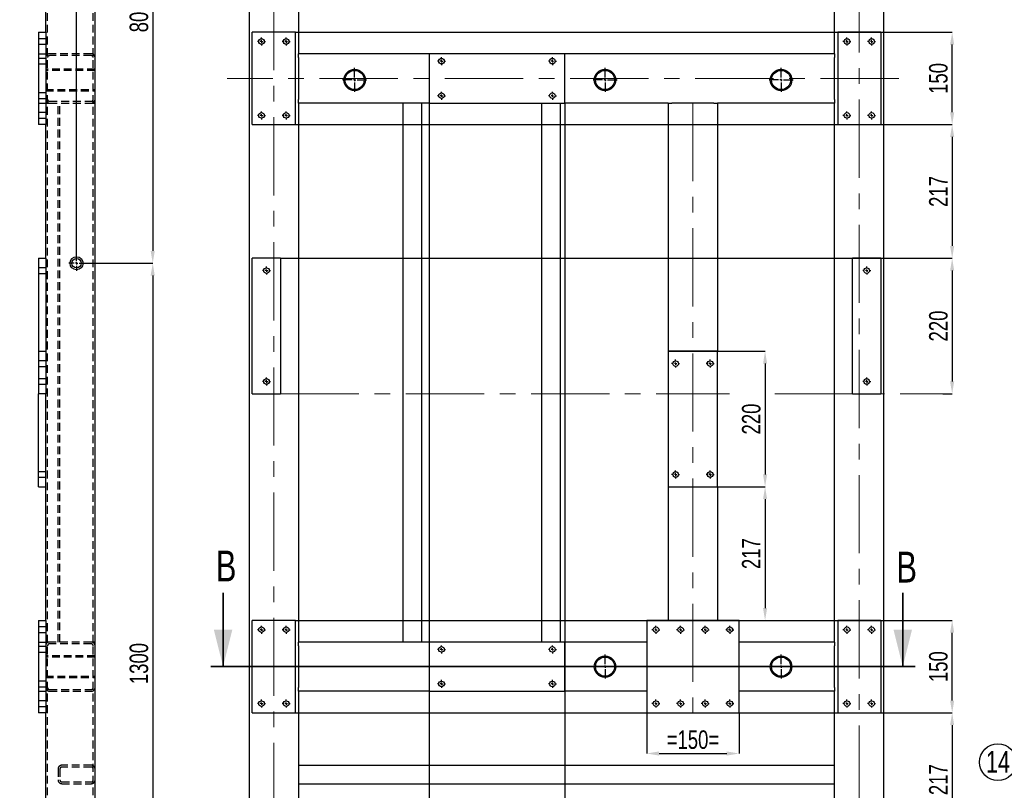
# Model space of a CAD drawing. Header units: millimetres. Extents: x 5 to 589, y 5 to 415.
# Tile 8 of 15: x 205 to 365, y 211 to 336. Entities that reach past the tile are written whole.
import ezdxf

# ---------------------------------------------------------------- set-up
doc = ezdxf.new("R2010")
doc.units = ezdxf.units.MM
doc.header["$PDSIZE"] = -1
doc.linetypes.add('CENTERX2', pattern=[20.32, 12.7, -2.54, 2.54, -2.54])
doc.linetypes.add('HIDDEN', pattern=[1.905, 1.27, -0.635])
for name, color, linetype in [('COTES', 1, 'Continuous'), ('NOTES', 6, 'Continuous'), ('TRAIT-MIXTES', 3, 'CENTERX2'), ('TRAIT-TIRET', 2, 'HIDDEN')]:
    doc.layers.add(name, color=color, linetype=linetype)
doc.layers.add('TRAIT-FORT', color=4, linetype='Continuous', lineweight=25)
doc.styles.add('SLDTEXTSTYLE0', font='TXT', dxfattribs={"width": 0.75})
doc.dimstyles.new('SLDDIMSTYLE2', dxfattribs={"dimtxt": 3, "dimasz": 2, "dimexe": 0, "dimexo": 0.0625, "dimgap": 0.75, "dimtad": 1, "dimdec": 0, "dimlfac": 10, "dimrnd": 1e-09, "dimzin": 12, "dimdsep": 46, "dimtxsty": 'SLDTEXTSTYLE0', "dimsah": 1, "dimcen": 0.09, "dimadec": 0, "dimazin": 3, "dimtfac": 1, "dimtdec": 0, "dimtofl": 0, "dimtmove": 0, "dimatfit": 3, "dimfxl": 1, "dimfrac": 2, "dimtolj": 1, "dimtzin": 12, "dimarcsym": 0})
doc.dimstyles.new('SLDDIMSTYLE6', dxfattribs={"dimtxt": 3, "dimasz": 2, "dimexe": 0, "dimexo": 0.0625, "dimgap": 0.75, "dimtad": 1, "dimdec": 0, "dimlfac": 10, "dimrnd": 1e-09, "dimzin": 12, "dimdsep": 46, "dimtxsty": 'SLDTEXTSTYLE0', "dimsah": 1, "dimcen": 0.09, "dimadec": 0, "dimazin": 3, "dimtfac": 1, "dimtdec": 0, "dimtmove": 0, "dimatfit": 0, "dimfxl": 1, "dimfrac": 2, "dimtolj": 1, "dimtzin": 12, "dimarcsym": 0})

# ---------------------------------------------------------------- blocks, each defined once
blk = doc.blocks.new('SW_NOTE_31')
at = {"layer": 'NOTES', "color": 0}
blk.add_circle((-2.55, 1.55), 2.98, dxfattribs=at)
at = {"layer": 'NOTES', "color": 0, "insert": (-2.54, 3.37), "char_height": 3.5, "attachment_point": 2, "style": 'SLDTEXTSTYLE0'}
blk.add_mtext('14', dxfattribs=at)
blk = doc.blocks.new('_D_75')
at = {"layer": 'COTES', "color": 0, "lineweight": -2, "transparency": 16777216}
for p, q in [((216.02, 296.66), (227.07, 296.66)), ((227.07, 294.66), (227.07, 168.66)), ((216.02, 166.66), (227.07, 166.66))]:
    blk.add_line(p, q, dxfattribs=at)
at = {"layer": 'COTES', "color": 0, "transparency": 16777216}
for points in [[(226.73, 294.66), (227.4, 294.66), (227.07, 296.66)], [(226.73, 168.66), (227.4, 168.66), (227.07, 166.66)]]:
    blk.add_solid(points, dxfattribs=at)
at = {"layer": 'Defpoints', "color": 0, "transparency": 16777216}
for p in [(215.96, 296.66), (215.96, 166.66), (227.07, 166.66)]:
    blk.add_point(p, dxfattribs=at)
at = {"layer": 'COTES', "color": 0, "transparency": 16777216, "insert": (223.32, 231.66), "char_height": 3, "attachment_point": 2, "rotation": 90, "style": 'SLDTEXTSTYLE0'}
blk.add_mtext('\\A1;1300', dxfattribs=at)
blk = doc.blocks.new('_D_76')
at = {"layer": 'COTES', "color": 0, "lineweight": -2, "transparency": 16777216}
for p, q in [((217.17, 376.66), (227.07, 376.66)), ((227.07, 374.66), (227.07, 298.66)), ((216.02, 296.66), (227.07, 296.66))]:
    blk.add_line(p, q, dxfattribs=at)
at = {"layer": 'COTES', "color": 0, "transparency": 16777216}
for points in [[(226.73, 374.66), (227.4, 374.66), (227.07, 376.66)], [(226.73, 298.66), (227.4, 298.66), (227.07, 296.66)]]:
    blk.add_solid(points, dxfattribs=at)
at = {"layer": 'Defpoints', "color": 0, "transparency": 16777216}
for p in [(217.11, 376.66), (215.96, 296.66), (227.07, 296.66)]:
    blk.add_point(p, dxfattribs=at)
at = {"layer": 'COTES', "color": 0, "transparency": 16777216, "insert": (223.32, 336.66), "char_height": 3, "attachment_point": 2, "rotation": 90, "style": 'SLDTEXTSTYLE0'}
blk.add_mtext('\\A1;800', dxfattribs=at)
blk = doc.blocks.new('_D_77')
at = {"layer": 'COTES', "color": 0, "lineweight": -2, "transparency": 16777216}
for p, q in [((212.71, 383.16), (205.48, 383.16)), ((214.71, 297.97), (214.71, 383.16)), ((217.71, 383.16), (214.71, 383.16)), ((217.71, 376.12), (217.71, 383.16)), ((219.71, 383.16), (221.71, 383.16))]:
    blk.add_line(p, q, dxfattribs=at)
at = {"layer": 'COTES', "color": 0, "transparency": 16777216}
for points in [[(212.71, 383.49), (212.71, 382.82), (214.71, 383.16)], [(219.71, 383.49), (219.71, 382.82), (217.71, 383.16)]]:
    blk.add_solid(points, dxfattribs=at)
at = {"layer": 'Defpoints', "color": 0, "transparency": 16777216}
for p in [(217.71, 383.16), (217.71, 376.06), (214.71, 297.91)]:
    blk.add_point(p, dxfattribs=at)
at = {"layer": 'COTES', "color": 0, "transparency": 16777216, "insert": (207.92, 386.91), "char_height": 3, "attachment_point": 2, "style": 'SLDTEXTSTYLE0'}
blk.add_mtext('\\A1;30', dxfattribs=at)
blk = doc.blocks.new('SW_CENTERMARKSYMBOL_34')
at = {"layer": 'TRAIT-MIXTES', "color": 0}
for p, q in [((-0.4, 0), (-1.25, 0)), ((0, 0), (-0.2, 0)), ((0, 0.4), (0, 1.25)), ((0, 0), (0, 0.2)), ((0, 0), (0, -0.2)), ((0, 0), (0.2, 0)), ((0.4, 0), (1.25, 0)), ((0, -0.4), (0, -1.25))]:
    blk.add_line(p, q, dxfattribs=at)
blk = doc.blocks.new('_D_79')
at = {"layer": 'COTES', "color": 0, "lineweight": -2, "transparency": 16777216}
for p, q in [((345.28, 297.46), (356.79, 297.46)), ((356.79, 295.46), (356.79, 277.46)), ((355.28, 275.46), (356.79, 275.46))]:
    blk.add_line(p, q, dxfattribs=at)
at = {"layer": 'COTES', "color": 0, "transparency": 16777216}
for points in [[(356.45, 295.46), (357.12, 295.46), (356.79, 297.46)], [(356.45, 277.46), (357.12, 277.46), (356.79, 275.46)]]:
    blk.add_solid(points, dxfattribs=at)
at = {"layer": 'Defpoints', "color": 0, "transparency": 16777216}
for p in [(345.22, 297.46), (355.22, 275.46), (356.79, 275.46)]:
    blk.add_point(p, dxfattribs=at)
at = {"layer": 'COTES', "color": 0, "transparency": 16777216, "insert": (353.04, 286.46), "char_height": 3, "attachment_point": 2, "rotation": 90, "style": 'SLDTEXTSTYLE0'}
blk.add_mtext('\\A1;220', dxfattribs=at)
blk = doc.blocks.new('_D_82')
at = {"layer": 'COTES', "color": 0, "lineweight": -2, "transparency": 16777216}
for p, q in [((250.28, 334.16), (356.79, 334.16)), ((356.79, 321.16), (356.79, 332.16)), ((250.28, 319.16), (356.79, 319.16))]:
    blk.add_line(p, q, dxfattribs=at)
at = {"layer": 'COTES', "color": 0, "transparency": 16777216}
for points in [[(356.45, 332.16), (357.12, 332.16), (356.79, 334.16)], [(356.45, 321.16), (357.12, 321.16), (356.79, 319.16)]]:
    blk.add_solid(points, dxfattribs=at)
at = {"layer": 'Defpoints', "color": 0, "transparency": 16777216}
for p in [(250.22, 334.16), (356.79, 334.16), (250.22, 319.16)]:
    blk.add_point(p, dxfattribs=at)
at = {"layer": 'COTES', "color": 0, "transparency": 16777216, "insert": (353.04, 326.66), "char_height": 3, "attachment_point": 2, "rotation": 90, "style": 'SLDTEXTSTYLE0'}
blk.add_mtext('\\A1;150', dxfattribs=at)
blk = doc.blocks.new('_D_83')
at = {"layer": 'COTES', "color": 0, "lineweight": -2, "transparency": 16777216}
for p, q in [((310.78, 282.36), (326.43, 282.36)), ((326.43, 280.36), (326.43, 262.36)), ((310.78, 260.36), (326.43, 260.36))]:
    blk.add_line(p, q, dxfattribs=at)
at = {"layer": 'COTES', "color": 0, "transparency": 16777216}
for points in [[(326.1, 280.36), (326.77, 280.36), (326.43, 282.36)], [(326.1, 262.36), (326.77, 262.36), (326.43, 260.36)]]:
    blk.add_solid(points, dxfattribs=at)
at = {"layer": 'Defpoints', "color": 0, "transparency": 16777216}
for p in [(310.72, 282.36), (310.72, 260.36), (326.43, 260.36)]:
    blk.add_point(p, dxfattribs=at)
at = {"layer": 'COTES', "color": 0, "transparency": 16777216, "insert": (322.68, 271.36), "char_height": 3, "attachment_point": 2, "rotation": 90, "style": 'SLDTEXTSTYLE0'}
blk.add_mtext('\\A1;220', dxfattribs=at)
blk = doc.blocks.new('_D_84')
at = {"layer": 'COTES', "color": 0, "lineweight": -2, "transparency": 16777216}
for p, q in [((318.78, 260.36), (326.43, 260.36)), ((326.43, 258.36), (326.43, 240.66)), ((322.28, 238.66), (326.43, 238.66))]:
    blk.add_line(p, q, dxfattribs=at)
at = {"layer": 'COTES', "color": 0, "transparency": 16777216}
for points in [[(326.1, 258.36), (326.77, 258.36), (326.43, 260.36)], [(326.1, 240.66), (326.77, 240.66), (326.43, 238.66)]]:
    blk.add_solid(points, dxfattribs=at)
at = {"layer": 'Defpoints', "color": 0, "transparency": 16777216}
for p in [(318.72, 260.36), (322.22, 238.66), (326.43, 238.66)]:
    blk.add_point(p, dxfattribs=at)
at = {"layer": 'COTES', "color": 0, "transparency": 16777216, "insert": (322.68, 249.51), "char_height": 3, "attachment_point": 2, "rotation": 90, "style": 'SLDTEXTSTYLE0'}
blk.add_mtext('\\A1;217', dxfattribs=at)
blk = doc.blocks.new('_D_85')
at = {"layer": 'COTES', "color": 0, "lineweight": -2, "transparency": 16777216}
for p, q in [((250.28, 319.16), (356.79, 319.16)), ((356.79, 317.16), (356.79, 299.46)), ((247.88, 297.46), (356.79, 297.46))]:
    blk.add_line(p, q, dxfattribs=at)
at = {"layer": 'COTES', "color": 0, "transparency": 16777216}
for points in [[(356.45, 317.16), (357.12, 317.16), (356.79, 319.16)], [(356.45, 299.46), (357.12, 299.46), (356.79, 297.46)]]:
    blk.add_solid(points, dxfattribs=at)
at = {"layer": 'Defpoints', "color": 0, "transparency": 16777216}
for p in [(250.22, 319.16), (247.82, 297.46), (356.79, 297.46)]:
    blk.add_point(p, dxfattribs=at)
at = {"layer": 'COTES', "color": 0, "transparency": 16777216, "insert": (353.04, 308.31), "char_height": 3, "attachment_point": 2, "rotation": 90, "style": 'SLDTEXTSTYLE0'}
blk.add_mtext('\\A1;217', dxfattribs=at)
blk = doc.blocks.new('_D_86')
at = {"layer": 'COTES', "color": 0, "lineweight": -2, "transparency": 16777216}
for p, q in [((250.28, 238.66), (356.79, 238.66)), ((356.79, 225.66), (356.79, 236.66)), ((250.28, 223.66), (356.79, 223.66))]:
    blk.add_line(p, q, dxfattribs=at)
at = {"layer": 'COTES', "color": 0, "transparency": 16777216}
for points in [[(356.45, 236.66), (357.12, 236.66), (356.79, 238.66)], [(356.45, 225.66), (357.12, 225.66), (356.79, 223.66)]]:
    blk.add_solid(points, dxfattribs=at)
at = {"layer": 'Defpoints', "color": 0, "transparency": 16777216}
for p in [(250.22, 238.66), (356.79, 238.66), (250.22, 223.66)]:
    blk.add_point(p, dxfattribs=at)
at = {"layer": 'COTES', "color": 0, "transparency": 16777216, "insert": (353.04, 231.16), "char_height": 3, "attachment_point": 2, "rotation": 90, "style": 'SLDTEXTSTYLE0'}
blk.add_mtext('\\A1;150', dxfattribs=at)
blk = doc.blocks.new('_D_88')
at = {"layer": 'COTES', "color": 0, "lineweight": -2, "transparency": 16777216}
for p, q in [((345.28, 223.66), (356.79, 223.66)), ((356.79, 221.66), (356.79, 203.96)), ((345.28, 201.96), (356.79, 201.96))]:
    blk.add_line(p, q, dxfattribs=at)
at = {"layer": 'COTES', "color": 0, "transparency": 16777216}
for points in [[(356.45, 221.66), (357.12, 221.66), (356.79, 223.66)], [(356.45, 203.96), (357.12, 203.96), (356.79, 201.96)]]:
    blk.add_solid(points, dxfattribs=at)
at = {"layer": 'Defpoints', "color": 0, "transparency": 16777216}
for p in [(345.22, 223.66), (345.22, 201.96), (356.79, 201.96)]:
    blk.add_point(p, dxfattribs=at)
at = {"layer": 'COTES', "color": 0, "transparency": 16777216, "insert": (353.04, 212.81), "char_height": 3, "attachment_point": 2, "rotation": 90, "style": 'SLDTEXTSTYLE0'}
blk.add_mtext('\\A1;217', dxfattribs=at)
blk = doc.blocks.new('_D_92')
at = {"layer": 'COTES', "color": 0, "lineweight": -2, "transparency": 16777216}
for p, q in [((271.92, 322.6), (271.92, 82.15)), ((293.92, 322.6), (293.92, 82.15)), ((273.92, 82.15), (291.92, 82.15))]:
    blk.add_line(p, q, dxfattribs=at)
at = {"layer": 'COTES', "color": 0, "transparency": 16777216}
for points in [[(273.92, 82.49), (273.92, 81.82), (271.92, 82.15)], [(291.92, 82.49), (291.92, 81.82), (293.92, 82.15)]]:
    blk.add_solid(points, dxfattribs=at)
at = {"layer": 'Defpoints', "color": 0, "transparency": 16777216}
for p in [(271.92, 322.66), (293.92, 322.66), (293.92, 82.15)]:
    blk.add_point(p, dxfattribs=at)
at = {"layer": 'COTES', "color": 0, "transparency": 16777216, "insert": (282.92, 85.9), "char_height": 3, "attachment_point": 2, "style": 'SLDTEXTSTYLE0'}
blk.add_mtext('\\A1;220', dxfattribs=at)
blk = doc.blocks.new('_D_93')
at = {"layer": 'COTES', "color": 0, "lineweight": -2, "transparency": 16777216}
for p, q in [((307.22, 223.6), (307.22, 217.06)), ((322.22, 223.6), (322.22, 217.06)), ((309.22, 217.06), (320.22, 217.06))]:
    blk.add_line(p, q, dxfattribs=at)
at = {"layer": 'COTES', "color": 0, "transparency": 16777216}
for points in [[(309.22, 217.39), (309.22, 216.72), (307.22, 217.06)], [(320.22, 217.39), (320.22, 216.72), (322.22, 217.06)]]:
    blk.add_solid(points, dxfattribs=at)
at = {"layer": 'Defpoints', "color": 0, "transparency": 16777216}
for p in [(307.22, 223.66), (322.22, 223.66), (322.22, 217.06)]:
    blk.add_point(p, dxfattribs=at)
at = {"layer": 'COTES', "color": 0, "transparency": 16777216, "insert": (314.72, 220.81), "char_height": 3, "attachment_point": 2, "style": 'SLDTEXTSTYLE0'}
blk.add_mtext('\\A1;=150=', dxfattribs=at)
blk = doc.blocks.new('SW_CENTERMARKSYMBOL_36')
at = {"layer": 'TRAIT-MIXTES', "color": 0}
for p, q in [((0, 0.4), (0, 1.95)), ((-0.4, 0), (-1.95, 0)), ((0, 0), (-0.2, 0)), ((0, 0), (0, 0.2)), ((0, 0), (0, -0.2)), ((0, 0), (0.2, 0)), ((0.4, 0), (1.95, 0)), ((0, -0.4), (0, -1.95))]:
    blk.add_line(p, q, dxfattribs=at)
blk = doc.blocks.new('SW_CENTERMARKSYMBOL_47')
at = {"layer": 'TRAIT-MIXTES', "color": 0}
for p, q in [((0, 0.4), (0, 1.95)), ((-0.4, 0), (-1.95, 0)), ((0, 0), (-0.2, 0)), ((0, 0), (0, 0.2)), ((0, 0), (0, -0.2)), ((0, 0), (0.2, 0)), ((0.4, 0), (1.95, 0)), ((0, -0.4), (0, -1.95))]:
    blk.add_line(p, q, dxfattribs=at)
blk = doc.blocks.new('SW_CENTERMARKSYMBOL_48')
at = {"layer": 'TRAIT-MIXTES', "color": 0}
for p, q in [((-0.4, 0), (-0.65, 0)), ((0, 0), (-0.2, 0)), ((0, 0.4), (0, 0.65)), ((0, 0), (0, 0.2)), ((0, 0), (0, -0.2)), ((0, 0), (0.2, 0)), ((0.4, 0), (0.65, 0)), ((0, -0.4), (0, -0.65))]:
    blk.add_line(p, q, dxfattribs=at)
blk = doc.blocks.new('SW_CENTERMARKSYMBOL_49')
at = {"layer": 'TRAIT-MIXTES', "color": 0}
for p, q in [((-0.4, 0), (-0.65, 0)), ((0, 0), (-0.2, 0)), ((0, 0.4), (0, 0.65)), ((0, 0), (0, 0.2)), ((0, 0), (0, -0.2)), ((0, 0), (0.2, 0)), ((0.4, 0), (0.65, 0)), ((0, -0.4), (0, -0.65))]:
    blk.add_line(p, q, dxfattribs=at)
blk = doc.blocks.new('SW_CENTERMARKSYMBOL_50')
at = {"layer": 'TRAIT-MIXTES', "color": 0}
for p, q in [((-0.4, 0), (-0.65, 0)), ((0, 0), (-0.2, 0)), ((0, 0.4), (0, 0.65)), ((0, 0), (0, 0.2)), ((0, 0), (0, -0.2)), ((0, 0), (0.2, 0)), ((0.4, 0), (0.65, 0)), ((0, -0.4), (0, -0.65))]:
    blk.add_line(p, q, dxfattribs=at)
blk = doc.blocks.new('SW_CENTERMARKSYMBOL_51')
at = {"layer": 'TRAIT-MIXTES', "color": 0}
for p, q in [((-0.4, 0), (-0.65, 0)), ((0, 0), (-0.2, 0)), ((0, 0.4), (0, 0.65)), ((0, 0), (0, 0.2)), ((0, 0), (0, -0.2)), ((0, 0), (0.2, 0)), ((0.4, 0), (0.65, 0)), ((0, -0.4), (0, -0.65))]:
    blk.add_line(p, q, dxfattribs=at)
blk = doc.blocks.new('SW_CENTERMARKSYMBOL_56')
at = {"layer": 'TRAIT-MIXTES', "color": 0}
for p, q in [((0, 0.4), (0, 1.95)), ((-0.4, 0), (-1.95, 0)), ((0, 0), (-0.2, 0)), ((0, 0), (0, 0.2)), ((0, 0), (0, -0.2)), ((0, 0), (0.2, 0)), ((0.4, 0), (1.95, 0)), ((0, -0.4), (0, -1.95))]:
    blk.add_line(p, q, dxfattribs=at)
blk = doc.blocks.new('SW_CENTERMARKSYMBOL_57')
at = {"layer": 'TRAIT-MIXTES', "color": 0}
for p, q in [((0, 0.4), (0, 1.95)), ((-0.4, 0), (-1.95, 0)), ((0, 0), (-0.2, 0)), ((0, 0), (0, 0.2)), ((0, 0), (0, -0.2)), ((0, 0), (0.2, 0)), ((0.4, 0), (1.95, 0)), ((0, -0.4), (0, -1.95))]:
    blk.add_line(p, q, dxfattribs=at)
blk = doc.blocks.new('SW_CENTERMARKSYMBOL_58')
at = {"layer": 'TRAIT-MIXTES', "color": 0}
for p, q in [((-0.4, 0), (-0.65, 0)), ((0, 0), (-0.2, 0)), ((0, 0.4), (0, 0.65)), ((0, 0), (0, 0.2)), ((0, 0), (0, -0.2)), ((0, 0), (0.2, 0)), ((0.4, 0), (0.65, 0)), ((0, -0.4), (0, -0.65))]:
    blk.add_line(p, q, dxfattribs=at)
blk = doc.blocks.new('SW_CENTERMARKSYMBOL_59')
at = {"layer": 'TRAIT-MIXTES', "color": 0}
for p, q in [((-0.4, 0), (-0.65, 0)), ((0, 0), (-0.2, 0)), ((0, 0.4), (0, 0.65)), ((0, 0), (0, 0.2)), ((0, 0), (0, -0.2)), ((0, 0), (0.2, 0)), ((0.4, 0), (0.65, 0)), ((0, -0.4), (0, -0.65))]:
    blk.add_line(p, q, dxfattribs=at)
blk = doc.blocks.new('SW_CENTERMARKSYMBOL_60')
at = {"layer": 'TRAIT-MIXTES', "color": 0}
for p, q in [((-0.4, 0), (-0.65, 0)), ((0, 0), (-0.2, 0)), ((0, 0.4), (0, 0.65)), ((0, 0), (0, 0.2)), ((0, 0), (0, -0.2)), ((0, 0), (0.2, 0)), ((0.4, 0), (0.65, 0)), ((0, -0.4), (0, -0.65))]:
    blk.add_line(p, q, dxfattribs=at)
blk = doc.blocks.new('SW_CENTERMARKSYMBOL_61')
at = {"layer": 'TRAIT-MIXTES', "color": 0}
for p, q in [((-0.4, 0), (-0.65, 0)), ((0, 0), (-0.2, 0)), ((0, 0.4), (0, 0.65)), ((0, 0), (0, 0.2)), ((0, 0), (0, -0.2)), ((0, 0), (0.2, 0)), ((0.4, 0), (0.65, 0)), ((0, -0.4), (0, -0.65))]:
    blk.add_line(p, q, dxfattribs=at)
blk = doc.blocks.new('SW_CENTERMARKSYMBOL_62')
at = {"layer": 'TRAIT-MIXTES', "color": 0}
for p, q in [((-0.4, 0), (-0.65, 0)), ((0, 0), (-0.2, 0)), ((0, 0.4), (0, 0.65)), ((0, 0), (0, 0.2)), ((0, 0), (0, -0.2)), ((0, 0), (0.2, 0)), ((0.4, 0), (0.65, 0)), ((0, -0.4), (0, -0.65))]:
    blk.add_line(p, q, dxfattribs=at)
blk = doc.blocks.new('SW_CENTERMARKSYMBOL_63')
at = {"layer": 'TRAIT-MIXTES', "color": 0}
for p, q in [((-0.4, 0), (-0.65, 0)), ((0, 0), (-0.2, 0)), ((0, 0.4), (0, 0.65)), ((0, 0), (0, 0.2)), ((0, 0), (0, -0.2)), ((0, 0), (0.2, 0)), ((0.4, 0), (0.65, 0)), ((0, -0.4), (0, -0.65))]:
    blk.add_line(p, q, dxfattribs=at)
blk = doc.blocks.new('SW_CENTERMARKSYMBOL_64')
at = {"layer": 'TRAIT-MIXTES', "color": 0}
for p, q in [((-0.4, 0), (-0.65, 0)), ((0, 0), (-0.2, 0)), ((0, 0.4), (0, 0.65)), ((0, 0), (0, 0.2)), ((0, 0), (0, -0.2)), ((0, 0), (0.2, 0)), ((0.4, 0), (0.65, 0)), ((0, -0.4), (0, -0.65))]:
    blk.add_line(p, q, dxfattribs=at)
blk = doc.blocks.new('SW_CENTERMARKSYMBOL_65')
at = {"layer": 'TRAIT-MIXTES', "color": 0}
for p, q in [((-0.4, 0), (-0.65, 0)), ((0, 0), (-0.2, 0)), ((0, 0.4), (0, 0.65)), ((0, 0), (0, 0.2)), ((0, 0), (0, -0.2)), ((0, 0), (0.2, 0)), ((0.4, 0), (0.65, 0)), ((0, -0.4), (0, -0.65))]:
    blk.add_line(p, q, dxfattribs=at)
blk = doc.blocks.new('SW_CENTERMARKSYMBOL_66')
at = {"layer": 'TRAIT-MIXTES', "color": 0}
for p, q in [((-0.4, 0), (-0.65, 0)), ((0, 0), (-0.2, 0)), ((0, 0.4), (0, 0.65)), ((0, 0), (0, 0.2)), ((0, 0), (0, -0.2)), ((0, 0), (0.2, 0)), ((0.4, 0), (0.65, 0)), ((0, -0.4), (0, -0.65))]:
    blk.add_line(p, q, dxfattribs=at)
blk = doc.blocks.new('SW_CENTERMARKSYMBOL_67')
at = {"layer": 'TRAIT-MIXTES', "color": 0}
for p, q in [((-0.4, 0), (-0.65, 0)), ((0, 0), (-0.2, 0)), ((0, 0.4), (0, 0.65)), ((0, 0), (0, 0.2)), ((0, 0), (0, -0.2)), ((0, 0), (0.2, 0)), ((0.4, 0), (0.65, 0)), ((0, -0.4), (0, -0.65))]:
    blk.add_line(p, q, dxfattribs=at)
blk = doc.blocks.new('SW_CENTERMARKSYMBOL_68')
at = {"layer": 'TRAIT-MIXTES', "color": 0}
for p, q in [((-0.4, 0), (-0.65, 0)), ((0, 0), (-0.2, 0)), ((0, 0.4), (0, 0.65)), ((0, 0), (0, 0.2)), ((0, 0), (0, -0.2)), ((0, 0), (0.2, 0)), ((0.4, 0), (0.65, 0)), ((0, -0.4), (0, -0.65))]:
    blk.add_line(p, q, dxfattribs=at)
blk = doc.blocks.new('SW_CENTERMARKSYMBOL_69')
at = {"layer": 'TRAIT-MIXTES', "color": 0}
for p, q in [((-0.4, 0), (-0.65, 0)), ((0, 0), (-0.2, 0)), ((0, 0.4), (0, 0.65)), ((0, 0), (0, 0.2)), ((0, 0), (0, -0.2)), ((0, 0), (0.2, 0)), ((0.4, 0), (0.65, 0)), ((0, -0.4), (0, -0.65))]:
    blk.add_line(p, q, dxfattribs=at)
blk = doc.blocks.new('SW_CENTERMARKSYMBOL_70')
at = {"layer": 'TRAIT-MIXTES', "color": 0}
for p, q in [((0, 0.4), (0, 1.95)), ((-0.4, 0), (-1.95, 0)), ((0, 0), (-0.2, 0)), ((0, 0), (0, 0.2)), ((0, 0), (0, -0.2)), ((0, 0), (0.2, 0)), ((0.4, 0), (1.95, 0)), ((0, -0.4), (0, -1.95))]:
    blk.add_line(p, q, dxfattribs=at)
blk = doc.blocks.new('SW_CENTERMARKSYMBOL_71')
at = {"layer": 'TRAIT-MIXTES', "color": 0}
for p, q in [((-0.4, 0), (-0.65, 0)), ((0, 0), (-0.2, 0)), ((0, 0.4), (0, 0.65)), ((0, 0), (0, 0.2)), ((0, 0), (0, -0.2)), ((0, 0), (0.2, 0)), ((0.4, 0), (0.65, 0)), ((0, -0.4), (0, -0.65))]:
    blk.add_line(p, q, dxfattribs=at)
blk = doc.blocks.new('SW_CENTERMARKSYMBOL_72')
at = {"layer": 'TRAIT-MIXTES', "color": 0}
for p, q in [((-0.4, 0), (-0.65, 0)), ((0, 0), (-0.2, 0)), ((0, 0.4), (0, 0.65)), ((0, 0), (0, 0.2)), ((0, 0), (0, -0.2)), ((0, 0), (0.2, 0)), ((0.4, 0), (0.65, 0)), ((0, -0.4), (0, -0.65))]:
    blk.add_line(p, q, dxfattribs=at)
blk = doc.blocks.new('SW_CENTERMARKSYMBOL_73')
at = {"layer": 'TRAIT-MIXTES', "color": 0}
for p, q in [((-0.4, 0), (-0.65, 0)), ((0, 0), (-0.2, 0)), ((0, 0.4), (0, 0.65)), ((0, 0), (0, 0.2)), ((0, 0), (0, -0.2)), ((0, 0), (0.2, 0)), ((0.4, 0), (0.65, 0)), ((0, -0.4), (0, -0.65))]:
    blk.add_line(p, q, dxfattribs=at)
blk = doc.blocks.new('SW_CENTERMARKSYMBOL_74')
at = {"layer": 'TRAIT-MIXTES', "color": 0}
for p, q in [((-0.4, 0), (-0.65, 0)), ((0, 0), (-0.2, 0)), ((0, 0.4), (0, 0.65)), ((0, 0), (0, 0.2)), ((0, 0), (0, -0.2)), ((0, 0), (0.2, 0)), ((0.4, 0), (0.65, 0)), ((0, -0.4), (0, -0.65))]:
    blk.add_line(p, q, dxfattribs=at)
blk = doc.blocks.new('SW_CENTERMARKSYMBOL_79')
at = {"layer": 'TRAIT-MIXTES', "color": 0}
for p, q in [((-0.4, 0), (-0.65, 0)), ((0, 0), (-0.2, 0)), ((0, 0.4), (0, 0.65)), ((0, 0), (0, 0.2)), ((0, 0), (0, -0.2)), ((0, 0), (0.2, 0)), ((0.4, 0), (0.65, 0)), ((0, -0.4), (0, -0.65))]:
    blk.add_line(p, q, dxfattribs=at)
blk = doc.blocks.new('SW_CENTERMARKSYMBOL_80')
at = {"layer": 'TRAIT-MIXTES', "color": 0}
for p, q in [((-0.4, 0), (-0.65, 0)), ((0, 0), (-0.2, 0)), ((0, 0.4), (0, 0.65)), ((0, 0), (0, 0.2)), ((0, 0), (0, -0.2)), ((0, 0), (0.2, 0)), ((0.4, 0), (0.65, 0)), ((0, -0.4), (0, -0.65))]:
    blk.add_line(p, q, dxfattribs=at)
blk = doc.blocks.new('SW_CENTERMARKSYMBOL_81')
at = {"layer": 'TRAIT-MIXTES', "color": 0}
for p, q in [((-0.4, 0), (-0.65, 0)), ((0, 0), (-0.2, 0)), ((0, 0.4), (0, 0.65)), ((0, 0), (0, 0.2)), ((0, 0), (0, -0.2)), ((0, 0), (0.2, 0)), ((0.4, 0), (0.65, 0)), ((0, -0.4), (0, -0.65))]:
    blk.add_line(p, q, dxfattribs=at)
blk = doc.blocks.new('SW_CENTERMARKSYMBOL_82')
at = {"layer": 'TRAIT-MIXTES', "color": 0}
for p, q in [((-0.4, 0), (-0.65, 0)), ((0, 0), (-0.2, 0)), ((0, 0.4), (0, 0.65)), ((0, 0), (0, 0.2)), ((0, 0), (0, -0.2)), ((0, 0), (0.2, 0)), ((0.4, 0), (0.65, 0)), ((0, -0.4), (0, -0.65))]:
    blk.add_line(p, q, dxfattribs=at)
blk = doc.blocks.new('SW_CENTERMARKSYMBOL_87')
at = {"layer": 'TRAIT-MIXTES', "color": 0}
for p, q in [((-0.4, 0), (-0.65, 0)), ((0, 0), (-0.2, 0)), ((0, 0.4), (0, 0.65)), ((0, 0), (0, 0.2)), ((0, 0), (0, -0.2)), ((0, 0), (0.2, 0)), ((0.4, 0), (0.65, 0)), ((0, -0.4), (0, -0.65))]:
    blk.add_line(p, q, dxfattribs=at)
blk = doc.blocks.new('SW_CENTERMARKSYMBOL_88')
at = {"layer": 'TRAIT-MIXTES', "color": 0}
for p, q in [((-0.4, 0), (-0.65, 0)), ((0, 0), (-0.2, 0)), ((0, 0.4), (0, 0.65)), ((0, 0), (0, 0.2)), ((0, 0), (0, -0.2)), ((0, 0), (0.2, 0)), ((0.4, 0), (0.65, 0)), ((0, -0.4), (0, -0.65))]:
    blk.add_line(p, q, dxfattribs=at)
blk = doc.blocks.new('SW_CENTERMARKSYMBOL_91')
at = {"layer": 'TRAIT-MIXTES', "color": 0}
for p, q in [((-0.4, 0), (-0.65, 0)), ((0, 0), (-0.2, 0)), ((0, 0.4), (0, 0.65)), ((0, 0), (0, 0.2)), ((0, 0), (0, -0.2)), ((0, 0), (0.2, 0)), ((0.4, 0), (0.65, 0)), ((0, -0.4), (0, -0.65))]:
    blk.add_line(p, q, dxfattribs=at)
blk = doc.blocks.new('SW_CENTERMARKSYMBOL_92')
at = {"layer": 'TRAIT-MIXTES', "color": 0}
for p, q in [((-0.4, 0), (-0.65, 0)), ((0, 0), (-0.2, 0)), ((0, 0.4), (0, 0.65)), ((0, 0), (0, 0.2)), ((0, 0), (0, -0.2)), ((0, 0), (0.2, 0)), ((0.4, 0), (0.65, 0)), ((0, -0.4), (0, -0.65))]:
    blk.add_line(p, q, dxfattribs=at)
blk = doc.blocks.new('SW_CENTERMARKSYMBOL_93')
at = {"layer": 'TRAIT-MIXTES', "color": 0}
for p, q in [((-0.4, 0), (-0.65, 0)), ((0, 0), (-0.2, 0)), ((0, 0.4), (0, 0.65)), ((0, 0), (0, 0.2)), ((0, 0), (0, -0.2)), ((0, 0), (0.2, 0)), ((0.4, 0), (0.65, 0)), ((0, -0.4), (0, -0.65))]:
    blk.add_line(p, q, dxfattribs=at)
blk = doc.blocks.new('SW_CENTERMARKSYMBOL_94')
at = {"layer": 'TRAIT-MIXTES', "color": 0}
for p, q in [((-0.4, 0), (-0.65, 0)), ((0, 0), (-0.2, 0)), ((0, 0.4), (0, 0.65)), ((0, 0), (0, 0.2)), ((0, 0), (0, -0.2)), ((0, 0), (0.2, 0)), ((0.4, 0), (0.65, 0)), ((0, -0.4), (0, -0.65))]:
    blk.add_line(p, q, dxfattribs=at)
blk = doc.blocks.new('SW_CENTERMARKSYMBOL_101')
at = {"layer": 'TRAIT-MIXTES', "color": 0}
for p, q in [((-0.4, 0), (-0.65, 0)), ((0, 0), (-0.2, 0)), ((0, 0.4), (0, 0.65)), ((0, 0), (0, 0.2)), ((0, 0), (0, -0.2)), ((0, 0), (0.2, 0)), ((0.4, 0), (0.65, 0)), ((0, -0.4), (0, -0.65))]:
    blk.add_line(p, q, dxfattribs=at)
blk = doc.blocks.new('SW_CENTERMARKSYMBOL_102')
at = {"layer": 'TRAIT-MIXTES', "color": 0}
for p, q in [((-0.4, 0), (-0.65, 0)), ((0, 0), (-0.2, 0)), ((0, 0.4), (0, 0.65)), ((0, 0), (0, 0.2)), ((0, 0), (0, -0.2)), ((0, 0), (0.2, 0)), ((0.4, 0), (0.65, 0)), ((0, -0.4), (0, -0.65))]:
    blk.add_line(p, q, dxfattribs=at)
blk = doc.blocks.new('SW_CENTERMARKSYMBOL_103')
at = {"layer": 'TRAIT-MIXTES', "color": 0}
for p, q in [((-0.4, 0), (-0.65, 0)), ((0, 0), (-0.2, 0)), ((0, 0.4), (0, 0.65)), ((0, 0), (0, 0.2)), ((0, 0), (0, -0.2)), ((0, 0), (0.2, 0)), ((0.4, 0), (0.65, 0)), ((0, -0.4), (0, -0.65))]:
    blk.add_line(p, q, dxfattribs=at)
blk = doc.blocks.new('SW_CENTERMARKSYMBOL_104')
at = {"layer": 'TRAIT-MIXTES', "color": 0}
for p, q in [((-0.4, 0), (-0.65, 0)), ((0, 0), (-0.2, 0)), ((0, 0.4), (0, 0.65)), ((0, 0), (0, 0.2)), ((0, 0), (0, -0.2)), ((0, 0), (0.2, 0)), ((0.4, 0), (0.65, 0)), ((0, -0.4), (0, -0.65))]:
    blk.add_line(p, q, dxfattribs=at)
blk = doc.blocks.new('SW_CENTERMARKSYMBOL_105')
at = {"layer": 'TRAIT-MIXTES', "color": 0}
for p, q in [((-0.4, 0), (-0.65, 0)), ((0, 0), (-0.2, 0)), ((0, 0.4), (0, 0.65)), ((0, 0), (0, 0.2)), ((0, 0), (0, -0.2)), ((0, 0), (0.2, 0)), ((0.4, 0), (0.65, 0)), ((0, -0.4), (0, -0.65))]:
    blk.add_line(p, q, dxfattribs=at)
blk = doc.blocks.new('SW_CENTERMARKSYMBOL_106')
at = {"layer": 'TRAIT-MIXTES', "color": 0}
for p, q in [((-0.4, 0), (-0.65, 0)), ((0, 0), (-0.2, 0)), ((0, 0.4), (0, 0.65)), ((0, 0), (0, 0.2)), ((0, 0), (0, -0.2)), ((0, 0), (0.2, 0)), ((0.4, 0), (0.65, 0)), ((0, -0.4), (0, -0.65))]:
    blk.add_line(p, q, dxfattribs=at)
blk = doc.blocks.new('SW_CENTERMARKSYMBOL_107')
at = {"layer": 'TRAIT-MIXTES', "color": 0}
for p, q in [((-0.4, 0), (-0.65, 0)), ((0, 0), (-0.2, 0)), ((0, 0.4), (0, 0.65)), ((0, 0), (0, 0.2)), ((0, 0), (0, -0.2)), ((0, 0), (0.2, 0)), ((0.4, 0), (0.65, 0)), ((0, -0.4), (0, -0.65))]:
    blk.add_line(p, q, dxfattribs=at)
blk = doc.blocks.new('SW_CENTERMARKSYMBOL_108')
at = {"layer": 'TRAIT-MIXTES', "color": 0}
for p, q in [((-0.4, 0), (-0.65, 0)), ((0, 0), (-0.2, 0)), ((0, 0.4), (0, 0.65)), ((0, 0), (0, 0.2)), ((0, 0), (0, -0.2)), ((0, 0), (0.2, 0)), ((0.4, 0), (0.65, 0)), ((0, -0.4), (0, -0.65))]:
    blk.add_line(p, q, dxfattribs=at)
blk = doc.blocks.new('SW_CENTERMARKSYMBOL_111')
at = {"layer": 'TRAIT-MIXTES', "color": 0}
for p, q in [((-0.4, 0), (-0.65, 0)), ((0, 0), (-0.2, 0)), ((0, 0.4), (0, 0.65)), ((0, 0), (0, 0.2)), ((0, 0), (0, -0.2)), ((0, 0), (0.2, 0)), ((0.4, 0), (0.65, 0)), ((0, -0.4), (0, -0.65))]:
    blk.add_line(p, q, dxfattribs=at)
blk = doc.blocks.new('SW_CENTERMARKSYMBOL_112')
at = {"layer": 'TRAIT-MIXTES', "color": 0}
for p, q in [((-0.4, 0), (-0.65, 0)), ((0, 0), (-0.2, 0)), ((0, 0.4), (0, 0.65)), ((0, 0), (0, 0.2)), ((0, 0), (0, -0.2)), ((0, 0), (0.2, 0)), ((0.4, 0), (0.65, 0)), ((0, -0.4), (0, -0.65))]:
    blk.add_line(p, q, dxfattribs=at)

msp = doc.modelspace()

# ---------------------------------------------------------------- linework, layer by layer
at = {"lineweight": 35}
for p, q in [((238.49, 243.16), (238.49, 231.16)), ((348.77, 243.16), (348.77, 231.16)), ((350.77, 231.16), (236.49, 231.16))]:
    msp.add_line(p, q, dxfattribs=at)
for points in [[(238.49, 231.16), (239.99, 237.16), (236.99, 237.16)], [(348.77, 231.16), (350.27, 237.16), (347.27, 237.16)]]:
    msp.add_solid(points, dxfattribs=at)
at = {"layer": 'TRAIT-FORT', "lineweight": 25}
for p, q in [((217.71, 90.26), (217.71, 376.06)), ((242.72, 376.66), (242.72, 89.66)), ((345.72, 89.66), (345.72, 376.66)), ((250.72, 368.66), (250.72, 330.66)), ((337.72, 330.66), (337.72, 368.66)), ((209.71, 334.16), (209.71, 365.16)), ((208.51, 334.16), (208.51, 319.16)), ((208.51, 334.16), (209.71, 334.16)), ((209.71, 334.16), (209.71, 319.16)), ((250.22, 334.16), (243.22, 334.16)), ((243.22, 319.16), (243.22, 334.16)), ((250.22, 319.16), (250.22, 334.16)), ((345.22, 334.16), (338.22, 334.16)), ((338.22, 334.16), (338.22, 319.16)), ((345.22, 334.16), (345.22, 319.16)), ((271.92, 330.66), (250.72, 330.66)), ((250.72, 330.06), (250.72, 330.66)), ((250.72, 330.06), (250.72, 323.26)), ((293.92, 330.66), (271.92, 330.66)), ((271.92, 330.66), (271.92, 322.66)), ((293.92, 322.66), (293.92, 330.66)), ((337.72, 330.66), (293.92, 330.66)), ((337.72, 330.66), (337.72, 330.06)), ((337.72, 323.26), (337.72, 330.06)), ((250.72, 322.66), (250.72, 323.26)), ((337.72, 323.26), (337.72, 322.66)), ((271.92, 322.66), (250.72, 322.66)), ((250.72, 322.66), (250.72, 235.16)), ((267.72, 235.16), (267.72, 322.66)), ((270.72, 235.16), (270.72, 322.66)), ((271.92, 322.66), (293.92, 322.66)), ((290.22, 235.16), (290.22, 322.66)), ((293.22, 235.16), (293.22, 322.66)), ((310.72, 322.66), (293.92, 322.66)), ((310.72, 322.66), (310.72, 282.36)), ((310.72, 322.66), (311.32, 322.66)), ((318.12, 322.66), (311.32, 322.66)), ((318.12, 322.66), (318.72, 322.66)), ((318.72, 322.66), (318.72, 282.36)), ((337.72, 322.66), (318.72, 322.66)), ((337.72, 235.16), (337.72, 322.66)), ((209.71, 319.16), (208.51, 319.16)), ((209.71, 297.46), (209.71, 319.16)), ((243.22, 319.16), (250.22, 319.16)), ((338.22, 319.16), (345.22, 319.16)), ((208.51, 297.46), (208.51, 275.46)), ((208.51, 297.46), (209.71, 297.46)), ((209.71, 297.46), (209.71, 275.46)), ((247.82, 297.46), (243.22, 297.46)), ((243.22, 275.46), (243.22, 297.46)), ((247.82, 297.46), (247.82, 275.46)), ((340.62, 275.46), (340.62, 297.46)), ((345.22, 297.46), (340.62, 297.46)), ((345.22, 297.46), (345.22, 275.46)), ((310.72, 282.36), (310.72, 260.36)), ((318.72, 282.36), (310.72, 282.36)), ((318.72, 260.36), (318.72, 282.36)), ((209.71, 275.46), (208.51, 275.46)), ((208.51, 260.36), (208.51, 275.46)), ((209.71, 238.66), (209.71, 275.46)), ((243.22, 275.46), (247.82, 275.46)), ((340.62, 275.46), (345.22, 275.46)), ((208.51, 260.36), (209.71, 260.36)), ((310.72, 260.36), (310.72, 238.66)), ((310.72, 260.36), (318.72, 260.36)), ((318.72, 260.36), (318.72, 238.66)), ((208.51, 238.66), (208.51, 223.66)), ((208.51, 238.66), (209.71, 238.66)), ((209.71, 238.66), (209.71, 223.66)), ((250.22, 238.66), (243.22, 238.66)), ((243.22, 223.66), (243.22, 238.66)), ((250.22, 223.66), (250.22, 238.66)), ((322.22, 238.66), (307.22, 238.66)), ((307.22, 238.66), (307.22, 223.66)), ((322.22, 223.66), (322.22, 238.66)), ((338.22, 238.66), (338.22, 223.66)), ((345.22, 238.66), (338.22, 238.66)), ((345.22, 238.66), (345.22, 223.66)), ((271.92, 235.16), (250.72, 235.16)), ((250.72, 234.56), (250.72, 235.16)), ((293.92, 235.16), (271.92, 235.16)), ((271.92, 235.16), (271.92, 227.16)), ((293.92, 227.16), (293.92, 235.16)), ((307.22, 235.16), (293.92, 235.16)), ((337.72, 235.16), (322.22, 235.16)), ((337.72, 235.16), (337.72, 234.56)), ((250.72, 234.56), (250.72, 227.76)), ((337.72, 227.76), (337.72, 234.56)), ((250.72, 227.16), (250.72, 227.76)), ((271.92, 227.16), (250.72, 227.16)), ((250.72, 227.16), (250.72, 97.66)), ((271.92, 227.16), (293.92, 227.16)), ((307.22, 227.16), (293.92, 227.16)), ((337.72, 227.16), (322.22, 227.16)), ((337.72, 227.76), (337.72, 227.16)), ((337.72, 97.66), (337.72, 227.16)), ((209.71, 223.66), (208.51, 223.66)), ((209.71, 201.96), (209.71, 223.66)), ((243.22, 223.66), (250.22, 223.66)), ((307.22, 223.66), (322.22, 223.66)), ((338.22, 223.66), (345.22, 223.66)), ((250.72, 215.16), (337.72, 215.16)), ((250.72, 212.16), (337.72, 212.16))]:
    msp.add_line(p, q, dxfattribs=at)
for centre, radius in [((244.72, 332.66), 0.45), ((248.72, 332.66), 0.45), ((339.72, 332.66), 0.45), ((343.72, 332.66), 0.45), ((273.92, 329.46), 0.45), ((291.92, 329.46), 0.45), ((259.83, 326.41), 1.75), ((259.83, 326.41), 1.55), ((300.46, 326.41), 1.75), ((300.46, 326.41), 1.55), ((329.03, 326.41), 1.75), ((329.03, 326.41), 1.55), ((273.92, 323.86), 0.45), ((291.92, 323.86), 0.45), ((244.72, 320.66), 0.45), ((248.72, 320.66), 0.45), ((339.72, 320.66), 0.45), ((343.72, 320.66), 0.45), ((214.71, 296.66), 1.05), ((214.71, 296.66), 0.75), ((245.52, 295.46), 0.45), ((342.92, 295.46), 0.45), ((311.92, 280.36), 0.45), ((317.52, 280.36), 0.45), ((245.52, 277.46), 0.45), ((342.92, 277.46), 0.45), ((311.92, 262.36), 0.45), ((317.52, 262.36), 0.45), ((244.72, 237.16), 0.45), ((248.72, 237.16), 0.45), ((308.72, 237.16), 0.45), ((312.72, 237.16), 0.45), ((316.72, 237.16), 0.45), ((320.72, 237.16), 0.45), ((339.72, 237.16), 0.45), ((343.72, 237.16), 0.45), ((273.92, 233.96), 0.45), ((291.92, 233.96), 0.45), ((300.46, 231.16), 1.75), ((300.46, 231.16), 1.55), ((329.03, 231.16), 1.75), ((329.03, 231.16), 1.55), ((273.92, 228.36), 0.45), ((291.92, 228.36), 0.45), ((244.72, 225.16), 0.45), ((248.72, 225.16), 0.45), ((308.72, 225.16), 0.45), ((312.72, 225.16), 0.45), ((316.72, 225.16), 0.45), ((320.72, 225.16), 0.45), ((339.72, 225.16), 0.45), ((343.72, 225.16), 0.45)]:
    msp.add_circle(centre, radius, dxfattribs=at)
at = {"layer": 'TRAIT-MIXTES', "lineweight": 18}
for p, q in [((246.72, 381.34), (246.72, 87.01)), ((341.72, 87.01), (341.72, 381.34)), ((348.13, 326.66), (239.16, 326.66)), ((314.72, 322.66), (314.72, 221.45)), ((247.82, 275.46), (320.64, 275.46)), ((328.04, 275.46), (355.22, 275.46))]:
    msp.add_line(p, q, dxfattribs=at)
at = {"layer": 'TRAIT-TIRET'}
for p, q in [((210.01, 90.26), (210.01, 376.06)), ((217.41, 90.26), (217.41, 376.06)), ((209.71, 333.11), (208.51, 333.11)), ((208.51, 332.21), (209.71, 332.21)), ((208.51, 330.66), (209.71, 330.66)), ((209.71, 329.91), (208.51, 329.91)), ((217.11, 330.66), (210.31, 330.66)), ((217.11, 330.36), (210.31, 330.36)), ((208.51, 329.01), (209.71, 329.01)), ((217.71, 328.16), (209.71, 328.16)), ((210.01, 328.16), (209.71, 328.16)), ((217.71, 327.96), (209.71, 327.96)), ((217.71, 328.16), (217.41, 328.16)), ((209.71, 324.86), (217.71, 324.86)), ((209.71, 324.66), (217.71, 324.66)), ((209.71, 324.66), (210.01, 324.66)), ((217.41, 324.66), (217.71, 324.66)), ((209.71, 324.31), (208.51, 324.31)), ((208.51, 323.41), (209.71, 323.41)), ((210.31, 322.96), (217.11, 322.96)), ((208.51, 322.66), (209.71, 322.66)), ((209.71, 322.66), (210.31, 322.66)), ((210.31, 322.66), (217.11, 322.66)), ((211.71, 235.16), (211.71, 322.66)), ((212.01, 235.16), (212.01, 322.66)), ((217.11, 322.66), (217.71, 322.66)), ((209.71, 321.11), (208.51, 321.11)), ((208.51, 320.21), (209.71, 320.21)), ((209.71, 295.91), (208.51, 295.91)), ((208.51, 295.01), (209.71, 295.01)), ((208.51, 282.36), (209.71, 282.36)), ((209.71, 280.81), (208.51, 280.81)), ((208.51, 279.91), (209.71, 279.91)), ((209.71, 277.91), (208.51, 277.91)), ((208.51, 277.01), (209.71, 277.01)), ((209.71, 262.81), (208.51, 262.81)), ((208.51, 261.91), (209.71, 261.91)), ((209.71, 237.61), (208.51, 237.61)), ((208.51, 236.71), (209.71, 236.71)), ((208.51, 235.16), (209.71, 235.16)), ((210.31, 235.16), (209.71, 235.16)), ((217.11, 235.16), (210.31, 235.16)), ((217.11, 234.86), (210.31, 234.86)), ((217.71, 235.16), (217.11, 235.16)), ((209.71, 234.41), (208.51, 234.41)), ((208.51, 233.51), (209.71, 233.51)), ((217.71, 232.91), (209.71, 232.91)), ((210.01, 232.91), (209.71, 232.91)), ((217.71, 232.71), (209.71, 232.71)), ((217.71, 232.91), (217.41, 232.91)), ((209.71, 228.81), (208.51, 228.81)), ((209.71, 229.61), (217.71, 229.61)), ((209.71, 229.41), (217.71, 229.41)), ((209.71, 229.41), (210.01, 229.41)), ((217.41, 229.41), (217.71, 229.41)), ((208.51, 227.91), (209.71, 227.91)), ((208.51, 227.16), (209.71, 227.16)), ((210.31, 227.46), (217.11, 227.46)), ((210.31, 227.16), (217.11, 227.16)), ((209.71, 225.61), (208.51, 225.61)), ((208.51, 224.71), (209.71, 224.71)), ((211.71, 214.56), (211.71, 212.76)), ((212.01, 214.56), (212.01, 212.76)), ((217.11, 215.16), (212.31, 215.16)), ((217.11, 214.86), (212.31, 214.86)), ((212.31, 212.46), (217.11, 212.46)), ((212.31, 212.16), (217.11, 212.16))]:
    msp.add_line(p, q, dxfattribs=at)
for centre, radius, start, end in [((210.31, 330.06), 0.6, 90, 180), ((210.31, 330.06), 0.3, 90, 180), ((217.11, 330.06), 0.6, 0, 90), ((217.11, 330.06), 0.3, 0, 90), ((210.31, 323.26), 0.6, 180, 270), ((210.31, 323.26), 0.3, 180, 270), ((217.11, 323.26), 0.6, 270, 0), ((217.11, 323.26), 0.3, 270, 0), ((210.31, 234.56), 0.6, 90, 180), ((210.31, 234.56), 0.3, 90, 180), ((217.11, 234.56), 0.6, 0, 90), ((217.11, 234.56), 0.3, 0, 90), ((210.31, 227.76), 0.6, 180, 270), ((210.31, 227.76), 0.3, 180, 270), ((217.11, 227.76), 0.6, 270, 0), ((217.11, 227.76), 0.3, 270, 0), ((212.31, 214.56), 0.6, 90, 180), ((212.31, 214.56), 0.3, 90, 180), ((217.11, 214.56), 0.6, 0, 90), ((217.11, 214.56), 0.3, 0, 90), ((212.31, 212.76), 0.6, 180, 270), ((212.31, 212.76), 0.3, 180, 270), ((217.11, 212.76), 0.3, 270, 0), ((217.11, 212.76), 0.6, 270, 0)]:
    msp.add_arc(centre, radius, start, end, dxfattribs=at)

# ---------------------------------------------------------------- block references
at = {"layer": 'NOTES'}
msp.add_blockref('SW_NOTE_31', (366.76, 214.1), dxfattribs=at)
at = {"layer": 'TRAIT-MIXTES'}
for name, p in [('SW_CENTERMARKSYMBOL_74', (244.72, 332.66)), ('SW_CENTERMARKSYMBOL_73', (248.72, 332.66)), ('SW_CENTERMARKSYMBOL_61', (339.72, 332.66)), ('SW_CENTERMARKSYMBOL_60', (343.72, 332.66)), ('SW_CENTERMARKSYMBOL_107', (273.92, 329.46)), ('SW_CENTERMARKSYMBOL_106', (291.92, 329.46)), ('SW_CENTERMARKSYMBOL_36', (259.83, 326.41)), ('SW_CENTERMARKSYMBOL_56', (300.46, 326.41)), ('SW_CENTERMARKSYMBOL_57', (329.03, 326.41)), ('SW_CENTERMARKSYMBOL_108', (273.92, 323.86)), ('SW_CENTERMARKSYMBOL_105', (291.92, 323.86)), ('SW_CENTERMARKSYMBOL_72', (244.72, 320.66)), ('SW_CENTERMARKSYMBOL_71', (248.72, 320.66)), ('SW_CENTERMARKSYMBOL_59', (339.72, 320.66)), ('SW_CENTERMARKSYMBOL_58', (343.72, 320.66)), ('SW_CENTERMARKSYMBOL_34', (214.71, 296.66)), ('SW_CENTERMARKSYMBOL_88', (245.52, 295.46)), ('SW_CENTERMARKSYMBOL_112', (342.92, 295.46)), ('SW_CENTERMARKSYMBOL_104', (311.92, 280.36)), ('SW_CENTERMARKSYMBOL_103', (317.52, 280.36)), ('SW_CENTERMARKSYMBOL_87', (245.52, 277.46)), ('SW_CENTERMARKSYMBOL_111', (342.92, 277.46)), ('SW_CENTERMARKSYMBOL_102', (311.92, 262.36)), ('SW_CENTERMARKSYMBOL_101', (317.52, 262.36)), ('SW_CENTERMARKSYMBOL_82', (244.72, 237.16)), ('SW_CENTERMARKSYMBOL_81', (248.72, 237.16)), ('SW_CENTERMARKSYMBOL_69', (308.72, 237.16)), ('SW_CENTERMARKSYMBOL_68', (312.72, 237.16)), ('SW_CENTERMARKSYMBOL_67', (316.72, 237.16)), ('SW_CENTERMARKSYMBOL_66', (320.72, 237.16)), ('SW_CENTERMARKSYMBOL_51', (339.72, 237.16)), ('SW_CENTERMARKSYMBOL_50', (343.72, 237.16)), ('SW_CENTERMARKSYMBOL_93', (273.92, 233.96)), ('SW_CENTERMARKSYMBOL_92', (291.92, 233.96)), ('SW_CENTERMARKSYMBOL_47', (300.46, 231.16)), ('SW_CENTERMARKSYMBOL_70', (329.03, 231.16)), ('SW_CENTERMARKSYMBOL_94', (273.92, 228.36)), ('SW_CENTERMARKSYMBOL_91', (291.92, 228.36)), ('SW_CENTERMARKSYMBOL_80', (244.72, 225.16)), ('SW_CENTERMARKSYMBOL_79', (248.72, 225.16)), ('SW_CENTERMARKSYMBOL_65', (308.72, 225.16)), ('SW_CENTERMARKSYMBOL_64', (312.72, 225.16)), ('SW_CENTERMARKSYMBOL_63', (316.72, 225.16)), ('SW_CENTERMARKSYMBOL_62', (320.72, 225.16)), ('SW_CENTERMARKSYMBOL_49', (339.72, 225.16)), ('SW_CENTERMARKSYMBOL_48', (343.72, 225.16))]:
    msp.add_blockref(name, p, dxfattribs=at)

# ---------------------------------------------------------------- texts
at = {"char_height": 5, "attachment_point": 1, "style": 'SLDTEXTSTYLE0'}
for insert in [(237.3, 250), (347.73, 249.82)]:
    msp.add_mtext('B', dxfattribs=dict(at, insert=insert))

# ---------------------------------------------------------------- dimensions: what is measured, and where the dimension line sits
at = {"layer": 'COTES'}
for base, p1, p2, dimstyle, picture, middle in [((217.71, 383.16), (214.71, 297.91), (217.71, 376.06), 'SLDDIMSTYLE6', '_D_77', (207.92, 383.16)), ((293.92, 82.15), (271.92, 322.66), (293.92, 322.66), 'SLDDIMSTYLE2', '_D_92', (282.92, 82.15))]:
    dim = msp.add_linear_dim(base=base, p1=p1, p2=p2, dimstyle=dimstyle, dxfattribs=at)
    dim.commit()
    dim.dimension.update_dxf_attribs({"geometry": picture, "text_midpoint": middle, "dimtype": 160})
for base, p1, p2, picture, middle in [((227.07, 296.66), (217.11, 376.66), (215.96, 296.66), '_D_76', (227.07, 336.66)), ((356.79, 334.16), (250.22, 319.16), (250.22, 334.16), '_D_82', (356.79, 326.66)), ((356.79, 297.46), (250.22, 319.16), (247.82, 297.46), '_D_85', (356.79, 308.31)), ((356.79, 275.46), (345.22, 297.46), (355.22, 275.46), '_D_79', (356.79, 286.46)), ((227.07, 166.66), (215.96, 296.66), (215.96, 166.66), '_D_75', (227.07, 231.66)), ((326.43, 260.36), (310.72, 282.36), (310.72, 260.36), '_D_83', (326.43, 271.36)), ((326.43, 238.66), (318.72, 260.36), (322.22, 238.66), '_D_84', (326.43, 249.51)), ((356.79, 238.66), (250.22, 223.66), (250.22, 238.66), '_D_86', (356.79, 231.16)), ((356.79, 201.96), (345.22, 223.66), (345.22, 201.96), '_D_88', (356.79, 212.81))]:
    dim = msp.add_linear_dim(base=base, p1=p1, p2=p2, angle=90, dimstyle='SLDDIMSTYLE2', dxfattribs=at)
    dim.commit()
    dim.dimension.update_dxf_attribs({"geometry": picture, "text_midpoint": middle, "dimtype": 160})
dim = msp.add_linear_dim(base=(322.22, 217.06), p1=(307.22, 223.66), p2=(322.22, 223.66), text='=<>=', dimstyle='SLDDIMSTYLE6', dxfattribs=at)
dim.commit()
dim.dimension.update_dxf_attribs({"geometry": '_D_93', "text_midpoint": (314.72, 217.06), "dimtype": 160})

doc.saveas('drawing.dxf')
